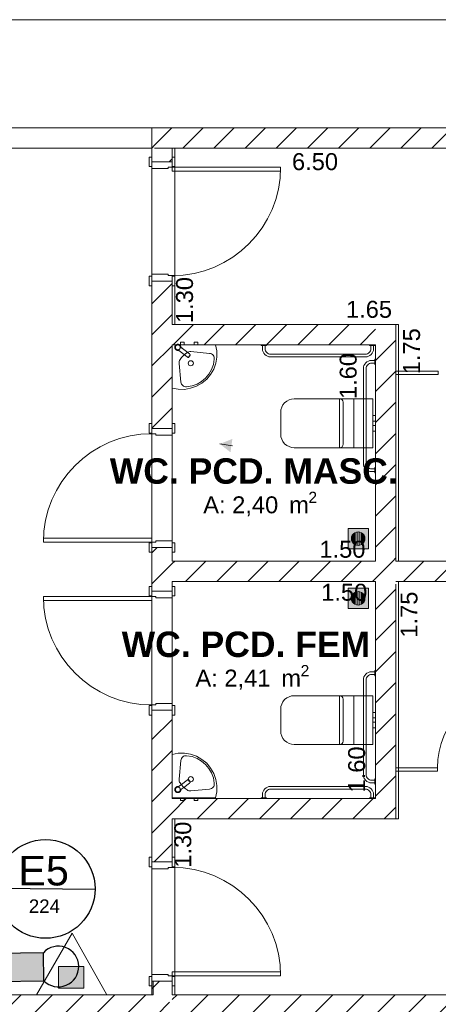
# Model space of a CAD drawing. Header units: millimetres. Extents: x 2826 to 3034, y 1533 to 1590.
# Tile 227 of 248: x 3019.58 to 3022.67, y 1557.61 to 1564.88. Entities that reach past the tile are written whole.
import ezdxf
from ezdxf.enums import TextEntityAlignment as Align

# ---------------------------------------------------------------- set-up
doc = ezdxf.new("R2010")
doc.units = ezdxf.units.MM
doc.linetypes.add('CONTINU', pattern=[0])
doc.layers.add('_Caneta_No__220', color=7, linetype='Continuous', lineweight=15, true_color=0x8a8a8a)
for name, color, linetype in [('ARQ - Elementos da Fachada', 7, 'Continuous'), ('ARQ-TXT-1_100', 10, 'Continuous'), ('ILUMINAÇÃO DE EMERGÊNCIA', 5, 'Continuous')]:
    doc.layers.add(name, color=color, linetype=linetype)
doc.layers.add('PDF_INCÊNDIO', color=7, linetype='Continuous', true_color=0xeb0000)
doc.styles.add('ESTILO_GERADO_1', font='arialbd.ttf')
doc.styles.add('ESTILO_GERADO_2', font='arial.ttf')
doc.styles.add('style1', font='arial.ttf')
pattern_1 = [(45, (2989.4995, 1546.24985), (-0.574524, 0.574524), []), (45, (2989.3846, 1546.36475), (-0.574524, 0.574524), [])]
pattern_2 = [(45, (0.02328, 0.61931), (-0.11490485, 0.11490485), [])]
pattern_3 = [(45, (0.02328, 0.61931), (-0.11490485, 0.11490485), [])]

# ---------------------------------------------------------------- blocks, each defined once
blk = doc.blocks.new('A$C96c974c3')
at = {"layer": 'PDF_INCÊNDIO', "color": 1, "lineweight": 9}
for points in [[(0, 0), (0.598, 0), (0.3016, 0.5239)], [(0.4022, 0.0545), (0.1852, 0.0545), (0.1852, 0.2397), (0.4022, 0.2397)]]:
    blk.add_lwpolyline(points, close=True, dxfattribs=at)
at = {"layer": 'PDF_INCÊNDIO', "color": 1, "transparency": 33554559}
for points in [[(0.4022, 0.2397), (0.1852, 0.2397), (0.4022, 0.0545)], [(0.1852, 0.2397), (0.4022, 0.0545), (0.1852, 0.0545)]]:
    blk.add_solid(points, dxfattribs=at)
blk = doc.blocks.new('ARROWHEAD_16')
at = {"linetype": 'Continuous', "lineweight": 0}
blk.add_hatch(color=0, dxfattribs=at).paths.add_polyline_path([(-0.9093, 0.525), (0, 0), (-0.9093, -0.525)])
at = {"color": 0, "linetype": 'Continuous', "lineweight": 0}
blk.add_line((0, 0), (-1, 0), dxfattribs=at)
blk = doc.blocks.new('A$Cdd268059')
at = {"layer": '_Caneta_No__220'}
h = blk.add_hatch(dxfattribs=at)
h.set_pattern_fill('TIJOLO_COMUM_0005', color=256, style=0, pattern_type=2)
h.set_pattern_definition(pattern_2)
h.paths.add_polyline_path([(34.206, 17.2369), (34.226, 17.2369), (34.226, 17.3869), (34.206, 17.3869)])
h = blk.add_hatch(dxfattribs=at)
h.set_pattern_fill('TIJOLO_COMUM_0005', color=256, style=0, pattern_type=2)
h.set_pattern_definition(pattern_2)
h.paths.add_polyline_path([(40.8573, 17.3869), (34.226, 17.3869), (34.226, 17.2369), (40.8573, 17.2369)])
h = blk.add_hatch(dxfattribs=at)
h.set_pattern_fill('TIJOLO_COMUM_0005', color=256, style=0, pattern_type=2)
h.set_pattern_definition(pattern_2)
h.paths.add_polyline_path([(34.206, 17.2369), (34.206, 17.1369), (34.356, 17.1369), (34.356, 17.2369)])
h = blk.add_hatch(dxfattribs=at)
h.set_pattern_fill('TIJOLO_COMUM_0005', color=256, style=0, pattern_type=2)
h.set_pattern_definition(pattern_2)
h.paths.add_polyline_path([(34.206, 15.1698), (34.356, 15.1698), (34.356, 16.2569), (34.206, 16.2569)])
h = blk.add_hatch(dxfattribs=at)
h.set_pattern_fill('TIJOLO_COMUM_0005', color=256, style=0, pattern_type=2)
h.set_pattern_definition(pattern_3)
h.paths.add_polyline_path([(35.8564, 15.9369), (34.356, 15.9369), (34.356, 15.7869), (35.8564, 15.7869)])
h = blk.add_hatch(dxfattribs=at)
h.set_pattern_fill('TIJOLO_COMUM_0005', color=256, style=0, pattern_type=2)
h.set_pattern_definition(pattern_2)
h.paths.add_polyline_path([(35.8564, 15.7869), (36.0064, 15.7869), (36.0064, 15.9369)])
h = blk.add_hatch(dxfattribs=at)
h.set_pattern_fill('TIJOLO_COMUM_0005', color=256, style=0, pattern_type=2)
h.set_pattern_definition(pattern_2)
h.paths.add_polyline_path([(36.0064, 14.1898), (36.0064, 15.7869), (35.8564, 15.7869), (35.8564, 14.1898)])
h = blk.add_hatch(color=256, dxfattribs=at)
h.paths.add_polyline_path([(35.8031, 14.4314), (35.6531, 14.4314), (35.6531, 14.2814), (35.8031, 14.2814)])
h.paths.add_polyline_path([(35.7281, 14.3064), (35.7152, 14.3081), (35.7031, 14.3131), (35.6928, 14.3211), (35.6848, 14.3314), (35.6798, 14.3435), (35.6781, 14.3564), (35.6798, 14.3694), (35.6848, 14.3814), (35.6928, 14.3918), (35.7031, 14.3997), (35.7152, 14.4047), (35.7281, 14.4064), (35.7411, 14.4047), (35.7531, 14.3997), (35.7635, 14.3918), (35.7714, 14.3814), (35.7764, 14.3694), (35.7781, 14.3564), (35.7764, 14.3435), (35.7714, 14.3314), (35.7635, 14.3211), (35.7531, 14.3131), (35.7411, 14.3081)], flags=0)
for points in [[(35.6906, 14.389), (35.6848, 14.3814), (35.6798, 14.3694), (35.6781, 14.3564), (35.6798, 14.3435), (35.6848, 14.3314), (35.6906, 14.3238)], [(35.7056, 14.3121), (35.7056, 14.4007), (35.7031, 14.3997), (35.6928, 14.3918), (35.6906, 14.389), (35.6906, 14.3238), (35.6928, 14.3211), (35.7031, 14.3131)], [(35.7206, 14.4054), (35.7152, 14.4047), (35.7056, 14.4007), (35.7056, 14.3121), (35.7152, 14.3081), (35.7206, 14.3074)], [(35.7356, 14.4054), (35.7281, 14.4064), (35.7206, 14.4054), (35.7206, 14.3074), (35.7281, 14.3064), (35.7356, 14.3074)], [(35.7411, 14.4047), (35.7356, 14.4054), (35.7356, 14.3074), (35.7411, 14.3081), (35.7506, 14.3121), (35.7506, 14.4007)], [(35.7531, 14.3997), (35.7506, 14.4007), (35.7506, 14.3121), (35.7531, 14.3131), (35.7635, 14.3211), (35.7656, 14.3238), (35.7656, 14.389), (35.7635, 14.3918)], [(35.7714, 14.3814), (35.7656, 14.389), (35.7656, 14.3238), (35.7714, 14.3314), (35.7764, 14.3435), (35.7781, 14.3564), (35.7764, 14.3694)], [(35.7056, 13.8709), (35.7056, 13.9596), (35.7031, 13.9585), (35.6928, 13.9506), (35.6906, 13.9478), (35.6906, 13.8827), (35.6928, 13.8799), (35.7031, 13.8719)], [(35.7206, 13.9642), (35.7152, 13.9635), (35.7056, 13.9596), (35.7056, 13.8709), (35.7152, 13.8669), (35.7206, 13.8662)], [(35.7356, 13.9642), (35.7281, 13.9652), (35.7206, 13.9642), (35.7206, 13.8662), (35.7281, 13.8652), (35.7356, 13.8662)], [(35.7411, 13.9635), (35.7356, 13.9642), (35.7356, 13.8662), (35.7411, 13.8669), (35.7506, 13.8709), (35.7506, 13.9596)], [(35.7531, 13.9585), (35.7506, 13.9596), (35.7506, 13.8709), (35.7531, 13.8719), (35.7635, 13.8799), (35.7656, 13.8827), (35.7656, 13.9478), (35.7635, 13.9506)], [(35.6906, 13.9478), (35.6848, 13.9402), (35.6798, 13.9282), (35.6781, 13.9152), (35.6798, 13.9023), (35.6848, 13.8902), (35.6906, 13.8827)], [(35.7714, 13.9402), (35.7656, 13.9478), (35.7656, 13.8827), (35.7714, 13.8902), (35.7764, 13.9023), (35.7781, 13.9152), (35.7764, 13.9282)], [(34.206, 10.9898), (34.216, 10.9898), (34.216, 11.0898), (34.206, 11.0898)]]:
    blk.add_hatch(color=256, dxfattribs=at).paths.add_polyline_path(points)
h = blk.add_hatch(dxfattribs=at)
h.set_pattern_fill('TIJOLO_COMUM_0005', color=256, style=0, pattern_type=2)
h.set_pattern_definition(pattern_2)
h.paths.add_polyline_path([(34.206, 13.9688), (34.356, 13.9688), (34.356, 14.2898), (34.206, 14.2898)])
h = blk.add_hatch(dxfattribs=at)
h.set_pattern_fill('TIJOLO_COMUM_0005', color=256, style=0, pattern_type=2)
h.set_pattern_definition(pattern_2)
h.paths.add_polyline_path([(34.356, 14.0398), (35.9864, 14.0398), (35.9864, 14.1898), (34.356, 14.1898)])
h = blk.add_hatch(dxfattribs=at)
h.set_pattern_fill('TIJOLO_COMUM_0005', color=256, style=0, pattern_type=2)
h.set_pattern_definition(pattern_2)
h.paths.add_polyline_path([(36.0064, 14.0398), (40.8573, 14.0398), (40.8573, 14.1898), (36.0064, 14.1898)])
h = blk.add_hatch(color=256, dxfattribs=at)
h.paths.add_polyline_path([(35.8031, 13.9902), (35.6531, 13.9902), (35.6531, 13.8402), (35.8031, 13.8402)])
h.paths.add_polyline_path([(35.7281, 13.8652), (35.7152, 13.8669), (35.7031, 13.8719), (35.6928, 13.8799), (35.6848, 13.8902), (35.6798, 13.9023), (35.6781, 13.9152), (35.6798, 13.9282), (35.6848, 13.9402), (35.6928, 13.9506), (35.7031, 13.9585), (35.7152, 13.9635), (35.7281, 13.9652), (35.7411, 13.9635), (35.7531, 13.9585), (35.7635, 13.9506), (35.7714, 13.9402), (35.7764, 13.9282), (35.7781, 13.9152), (35.7764, 13.9023), (35.7714, 13.8902), (35.7635, 13.8799), (35.7531, 13.8719), (35.7411, 13.8669)], flags=0)
h = blk.add_hatch(dxfattribs=at)
h.set_pattern_fill('TIJOLO_COMUM_0005', color=256, style=0, pattern_type=2)
h.set_pattern_definition(pattern_2)
h.paths.add_polyline_path([(36.0064, 12.4369), (36.0064, 14.0198), (35.8564, 14.0198), (35.8564, 12.4369)])
h = blk.add_hatch(dxfattribs=at)
h.set_pattern_fill('TIJOLO_COMUM_0005', color=256, style=0, pattern_type=2)
h.set_pattern_definition(pattern_2)
h.paths.add_polyline_path([(34.206, 11.9698), (34.356, 11.9698), (34.356, 13.0888), (34.206, 13.0888)])
h = blk.add_hatch(dxfattribs=at)
h.set_pattern_fill('TIJOLO_COMUM_0005', color=256, style=0, pattern_type=2)
h.set_pattern_definition(pattern_2)
h.paths.add_polyline_path([(34.356, 12.2869), (35.8564, 12.2869), (35.8564, 12.4369), (34.356, 12.4369)])
h = blk.add_hatch(dxfattribs=at)
h.set_pattern_fill('TIJOLO_COMUM_0005', color=256, style=0, pattern_type=2)
h.set_pattern_definition(pattern_2)
h.paths.add_polyline_path([(36.0064, 12.4369), (35.8564, 12.4369), (36.0064, 12.2869)])
h = blk.add_hatch(dxfattribs=at)
h.set_pattern_fill('TIJOLO_COMUM_0005', color=256, style=0, pattern_type=2)
h.set_pattern_definition(pattern_2)
h.paths.add_polyline_path([(35.8564, 12.4369), (35.8564, 12.2869), (36.0064, 12.2869)])
h = blk.add_hatch(dxfattribs=at)
h.set_pattern_fill('TIJOLO_COMUM_0005', color=256, style=0, pattern_type=2)
h.set_pattern_definition(pattern_2)
h.paths.add_polyline_path([(34.206, 10.9898), (34.356, 10.9898), (34.356, 11.0898), (34.206, 11.0898)])
h = blk.add_hatch(dxfattribs=at)
h.set_pattern_fill('TIJOLO_COMUM_0005', color=256, style=0, pattern_type=2)
h.set_pattern_definition(pattern_3)
h.paths.add_polyline_path([(34.336, 10.9898), (33.1605, 10.9898), (33.1605, 10.8398), (34.336, 10.8398)])
h = blk.add_hatch(dxfattribs=at)
h.set_pattern_fill('TIJOLO_COMUM_0005', color=256, style=0, pattern_type=2)
h.set_pattern_definition(pattern_3)
h.paths.add_polyline_path([(40.8573, 10.9898), (34.356, 10.9898), (34.356, 10.8398), (40.8573, 10.8398)])
for p, q in [((41.8586, 18.1858), (31.0212, 18.1858)), ((41.8586, 17.3869), (31.0212, 17.3869)), ((34.206, 17.3869), (31.0212, 17.3869)), ((31.0212, 17.3869), (41.0073, 17.3869)), ((34.206, 17.1369), (34.206, 17.3869)), ((34.206, 17.3869), (34.206, 17.2369)), ((34.206, 17.3869), (34.206, 17.2369)), ((40.8573, 17.2369), (34.376, 17.2369)), ((34.376, 17.2369), (34.376, 15.9369)), ((34.187, 17.1019), (34.187, 17.1719)), ((34.187, 17.1719), (34.206, 17.1719)), ((34.206, 17.1369), (34.206, 17.1719)), ((34.206, 17.1719), (34.206, 17.1019)), ((34.206, 17.1369), (34.206, 17.1719)), ((34.206, 17.1369), (34.206, 17.1719)), ((34.356, 17.1369), (34.356, 17.1719)), ((34.356, 17.1019), (34.356, 17.1719)), ((34.356, 17.1719), (34.375, 17.1719)), ((34.356, 17.1369), (34.356, 17.1719)), ((34.356, 17.1369), (34.356, 17.1719)), ((34.375, 17.1719), (34.375, 17.1019)), ((34.206, 17.1019), (34.187, 17.1019)), ((34.206, 10.9898), (34.206, 17.1369)), ((34.206, 17.1369), (34.356, 17.1369)), ((34.206, 17.1369), (34.356, 17.1369)), ((34.206, 17.0869), (34.206, 17.1369)), ((34.206, 17.1369), (34.356, 17.1369)), ((34.206, 17.1369), (34.356, 17.1369)), ((34.326, 17.0869), (34.206, 17.0869)), ((34.356, 17.0969), (34.326, 17.0969)), ((34.326, 17.0969), (34.326, 17.0869)), ((34.356, 17.1369), (34.356, 17.0969)), ((34.375, 17.1019), (34.356, 17.1019)), ((35.156, 17.0969), (34.356, 17.0969)), ((34.356, 17.0969), (34.356, 17.0669)), ((35.156, 17.0669), (35.156, 17.0969)), ((34.356, 17.0669), (35.156, 17.0669)), ((34.187, 16.2219), (34.187, 16.2919)), ((34.187, 16.2919), (34.206, 16.2919)), ((34.206, 16.3069), (34.326, 16.3069)), ((34.206, 16.2569), (34.206, 16.3069)), ((34.206, 16.2919), (34.206, 16.2219)), ((34.326, 16.3069), (34.326, 16.2969)), ((34.326, 16.2969), (34.356, 16.2969)), ((34.356, 16.2969), (34.356, 16.2569)), ((34.356, 16.2219), (34.356, 16.2919)), ((34.356, 16.2919), (34.375, 16.2919)), ((34.375, 16.2919), (34.375, 16.2219)), ((34.206, 16.2219), (34.187, 16.2219)), ((34.206, 16.2569), (34.206, 16.2219)), ((34.206, 16.2569), (34.356, 16.2569)), ((34.356, 16.2569), (34.206, 16.2569)), ((34.206, 16.2569), (34.356, 16.2569)), ((34.206, 16.2569), (34.356, 16.2569)), ((34.206, 16.2569), (34.206, 16.2219)), ((34.206, 16.2569), (34.206, 16.2219)), ((34.356, 16.2569), (34.356, 16.2219)), ((34.356, 16.2569), (34.356, 16.2219)), ((34.356, 16.2569), (34.356, 16.2219)), ((34.375, 16.2219), (34.356, 16.2219)), ((34.376, 15.9369), (36.0264, 15.9369)), ((36.0264, 15.9369), (36.0264, 14.1898)), ((35.8564, 15.7869), (34.356, 15.7869)), ((34.356, 15.7869), (34.356, 14.1898)), ((35.8564, 14.1898), (35.8564, 15.7869)), ((34.6317, 15.7232), (34.4934, 15.7366)), ((34.4197, 15.5113), (34.4063, 15.6496)), ((35.5914, 15.0271), (35.5914, 15.3871)), ((35.6164, 15.3621), (35.6164, 15.2071)), ((35.6964, 15.0271), (35.6964, 15.3871)), ((35.8364, 15.2474), (35.8364, 15.2641)), ((35.8364, 15.2641), (35.8564, 15.2641)), ((35.8564, 15.2474), (35.8564, 15.2641)), ((34.206, 15.2048), (34.187, 15.2048)), ((34.187, 15.2048), (34.187, 15.1348)), ((34.206, 15.1698), (34.206, 15.2048)), ((34.206, 15.1348), (34.206, 15.2048)), ((34.206, 15.1698), (34.206, 15.2048)), ((34.206, 15.1698), (34.206, 15.2048)), ((34.356, 15.1698), (34.356, 15.2048)), ((34.375, 15.2048), (34.356, 15.2048)), ((34.356, 15.2048), (34.356, 15.1348)), ((34.356, 15.1698), (34.356, 15.2048)), ((34.356, 15.1698), (34.356, 15.2048)), ((34.375, 15.1348), (34.375, 15.2048)), ((35.6164, 15.2071), (35.6164, 15.0521)), ((35.8364, 15.2231), (35.8364, 15.2474)), ((35.8364, 15.2184), (35.8364, 15.2231)), ((35.8364, 15.2231), (35.8564, 15.2231)), ((35.8364, 15.2071), (35.8364, 15.2184)), ((35.8364, 15.1958), (35.8364, 15.2071)), ((35.8364, 15.1911), (35.8364, 15.1958)), ((35.8364, 15.1911), (35.8564, 15.1911)), ((35.8364, 15.1668), (35.8364, 15.1911)), ((35.8564, 15.2231), (35.8564, 15.2474)), ((35.8564, 15.2184), (35.8564, 15.2231)), ((35.8564, 15.2071), (35.8564, 15.2184)), ((35.8564, 15.1958), (35.8564, 15.2071)), ((35.8564, 15.1911), (35.8564, 15.1958)), ((35.8564, 15.1668), (35.8564, 15.1911)), ((34.187, 15.1348), (34.206, 15.1348)), ((34.206, 15.1698), (34.356, 15.1698)), ((34.206, 15.1298), (34.206, 15.1698)), ((34.206, 15.1698), (34.356, 15.1698)), ((34.206, 15.1698), (34.356, 15.1698)), ((34.206, 15.1698), (34.356, 15.1698)), ((34.236, 15.1298), (34.206, 15.1298)), ((34.236, 15.1198), (34.236, 15.1298)), ((34.356, 15.1198), (34.236, 15.1198)), ((34.356, 15.1698), (34.356, 15.1198)), ((34.356, 15.1348), (34.375, 15.1348)), ((35.8364, 15.1501), (35.8364, 15.1668)), ((35.8364, 15.1501), (35.8564, 15.1501)), ((35.8564, 15.1501), (35.8564, 15.1668)), ((35.8031, 14.4314), (35.6531, 14.4314)), ((35.6531, 14.4314), (35.6531, 14.2814)), ((35.6848, 14.3814), (35.6928, 14.3918)), ((35.6906, 14.3238), (35.6906, 14.389)), ((35.6928, 14.3918), (35.7031, 14.3997)), ((35.7031, 14.3997), (35.7152, 14.4047)), ((35.7056, 14.4007), (35.7056, 14.3121)), ((35.7152, 14.4047), (35.7281, 14.4064)), ((35.7206, 14.3074), (35.7206, 14.4054)), ((35.7281, 14.4064), (35.7411, 14.4047)), ((35.7356, 14.4054), (35.7356, 14.3074)), ((35.7411, 14.4047), (35.7531, 14.3997)), ((35.7506, 14.3121), (35.7506, 14.4007)), ((35.7531, 14.3997), (35.7635, 14.3918)), ((35.7635, 14.3918), (35.7714, 14.3814)), ((35.7656, 14.389), (35.7656, 14.3238)), ((35.8031, 14.2814), (35.8031, 14.4314)), ((34.206, 14.3598), (33.406, 14.3598)), ((33.406, 14.3598), (33.406, 14.3298)), ((33.406, 14.3298), (34.206, 14.3298)), ((34.187, 14.3248), (34.187, 14.2548)), ((34.206, 14.3248), (34.187, 14.3248)), ((34.206, 14.3298), (34.206, 14.3598)), ((34.206, 14.2898), (34.206, 14.3298)), ((34.206, 14.3298), (34.236, 14.3298)), ((34.206, 14.2548), (34.206, 14.3248)), ((34.236, 14.3298), (34.236, 14.3398)), ((34.236, 14.3398), (34.356, 14.3398)), ((34.356, 14.3398), (34.356, 14.2898)), ((34.356, 14.3248), (34.356, 14.2548)), ((34.375, 14.3248), (34.356, 14.3248)), ((34.375, 14.2548), (34.375, 14.3248)), ((35.6781, 14.3564), (35.6798, 14.3694)), ((35.6798, 14.3435), (35.6781, 14.3564)), ((35.6798, 14.3694), (35.6848, 14.3814)), ((35.6848, 14.3314), (35.6798, 14.3435)), ((35.6928, 14.3211), (35.6848, 14.3314)), ((35.7031, 14.3131), (35.6928, 14.3211)), ((35.7635, 14.3211), (35.7531, 14.3131)), ((35.7714, 14.3314), (35.7635, 14.3211)), ((35.7714, 14.3814), (35.7764, 14.3694)), ((35.7764, 14.3435), (35.7714, 14.3314)), ((35.7764, 14.3694), (35.7781, 14.3564)), ((35.7781, 14.3564), (35.7764, 14.3435)), ((34.187, 14.2548), (34.206, 14.2548)), ((34.206, 14.2898), (34.206, 14.2548)), ((34.206, 14.2898), (34.356, 14.2898)), ((34.356, 14.2898), (34.206, 14.2898)), ((34.206, 14.2898), (34.356, 14.2898)), ((34.206, 14.2898), (34.356, 14.2898)), ((34.206, 14.2898), (34.206, 14.2548)), ((34.206, 14.2898), (34.206, 14.2548)), ((34.356, 14.2898), (34.356, 14.2548)), ((34.356, 14.2898), (34.356, 14.2548)), ((34.356, 14.2898), (34.356, 14.2548)), ((34.356, 14.2548), (34.375, 14.2548)), ((35.6531, 14.2814), (35.8031, 14.2814)), ((35.7152, 14.3081), (35.7031, 14.3131)), ((35.7281, 14.3064), (35.7152, 14.3081)), ((35.7411, 14.3081), (35.7281, 14.3064)), ((35.7531, 14.3131), (35.7411, 14.3081)), ((34.356, 14.1898), (35.8564, 14.1898)), ((36.0264, 14.1898), (40.8573, 14.1898)), ((34.356, 14.0398), (34.356, 12.4369)), ((35.8564, 14.0398), (34.356, 14.0398)), ((35.8564, 12.4369), (35.8564, 14.0398)), ((40.8573, 14.0398), (36.0264, 14.0398)), ((36.0264, 14.0398), (36.0264, 12.2869)), ((34.206, 14.0038), (34.187, 14.0038)), ((34.187, 14.0038), (34.187, 13.9338)), ((34.206, 13.9688), (34.206, 14.0038)), ((34.206, 13.9338), (34.206, 14.0038)), ((34.206, 13.9688), (34.206, 14.0038)), ((34.206, 13.9688), (34.206, 14.0038)), ((34.356, 13.9688), (34.206, 13.9688)), ((34.356, 13.9688), (34.206, 13.9688)), ((34.206, 13.9688), (34.206, 13.9288)), ((34.356, 13.9688), (34.206, 13.9688)), ((34.356, 13.9688), (34.206, 13.9688)), ((34.356, 13.9688), (34.356, 14.0038)), ((34.375, 14.0038), (34.356, 14.0038)), ((34.356, 14.0038), (34.356, 13.9338)), ((34.356, 13.9688), (34.356, 14.0038)), ((34.356, 13.9688), (34.356, 14.0038)), ((34.356, 13.9188), (34.356, 13.9688)), ((34.375, 13.9338), (34.375, 14.0038)), ((35.8031, 13.9902), (35.6531, 13.9902)), ((35.6531, 13.9902), (35.6531, 13.8402)), ((35.6928, 13.9506), (35.7031, 13.9585)), ((35.7031, 13.9585), (35.7152, 13.9635)), ((35.7056, 13.9596), (35.7056, 13.8709)), ((35.7152, 13.9635), (35.7281, 13.9652)), ((35.7206, 13.8662), (35.7206, 13.9642)), ((35.7281, 13.9652), (35.7411, 13.9635)), ((35.7356, 13.9642), (35.7356, 13.8662)), ((35.7411, 13.9635), (35.7531, 13.9585)), ((35.7506, 13.8709), (35.7506, 13.9596)), ((35.7531, 13.9585), (35.7635, 13.9506)), ((35.8031, 13.8402), (35.8031, 13.9902)), ((33.406, 13.9288), (34.206, 13.9288)), ((33.406, 13.8988), (33.406, 13.9288)), ((34.206, 13.8988), (33.406, 13.8988)), ((34.187, 13.9338), (34.206, 13.9338)), ((34.206, 13.9288), (34.236, 13.9288)), ((34.206, 13.9288), (34.206, 13.8988)), ((34.236, 13.9288), (34.236, 13.9188)), ((34.236, 13.9188), (34.356, 13.9188)), ((34.356, 13.9338), (34.375, 13.9338)), ((35.6781, 13.9152), (35.6798, 13.9282)), ((35.6798, 13.9023), (35.6781, 13.9152)), ((35.6798, 13.9282), (35.6848, 13.9402)), ((35.6848, 13.8902), (35.6798, 13.9023)), ((35.6848, 13.9402), (35.6928, 13.9506)), ((35.6928, 13.8799), (35.6848, 13.8902)), ((35.6906, 13.8827), (35.6906, 13.9478)), ((35.7031, 13.8719), (35.6928, 13.8799)), ((35.7635, 13.8799), (35.7531, 13.8719)), ((35.7635, 13.9506), (35.7714, 13.9402)), ((35.7714, 13.8902), (35.7635, 13.8799)), ((35.7656, 13.9478), (35.7656, 13.8827)), ((35.7714, 13.9402), (35.7764, 13.9282)), ((35.7764, 13.9023), (35.7714, 13.8902)), ((35.7764, 13.9282), (35.7781, 13.9152)), ((35.7781, 13.9152), (35.7764, 13.9023)), ((35.6531, 13.8402), (35.8031, 13.8402)), ((35.7152, 13.8669), (35.7031, 13.8719)), ((35.7281, 13.8652), (35.7152, 13.8669)), ((35.7411, 13.8669), (35.7281, 13.8652)), ((35.7531, 13.8719), (35.7411, 13.8669)), ((35.5914, 13.1967), (35.5914, 12.8367)), ((35.6164, 13.0167), (35.6164, 13.1717)), ((35.6964, 13.1967), (35.6964, 12.8367)), ((34.187, 13.1238), (34.187, 13.0538)), ((34.206, 13.1238), (34.187, 13.1238)), ((34.236, 13.1288), (34.206, 13.1288)), ((34.206, 13.1288), (34.206, 13.0888)), ((34.206, 13.0538), (34.206, 13.1238)), ((34.206, 13.0888), (34.206, 13.0538)), ((34.356, 13.0888), (34.206, 13.0888)), ((34.206, 13.0888), (34.356, 13.0888)), ((34.356, 13.0888), (34.206, 13.0888)), ((34.356, 13.0888), (34.206, 13.0888)), ((34.206, 13.0888), (34.206, 13.0538)), ((34.206, 13.0888), (34.206, 13.0538)), ((34.356, 13.1388), (34.236, 13.1388)), ((34.236, 13.1388), (34.236, 13.1288)), ((34.356, 13.0888), (34.356, 13.1388)), ((34.356, 13.1238), (34.356, 13.0538)), ((34.375, 13.1238), (34.356, 13.1238)), ((34.356, 13.0888), (34.356, 13.0538)), ((34.356, 13.0888), (34.356, 13.0538)), ((34.356, 13.0888), (34.356, 13.0538)), ((34.375, 13.0538), (34.375, 13.1238)), ((34.187, 13.0538), (34.206, 13.0538)), ((34.356, 13.0538), (34.375, 13.0538)), ((35.6164, 12.8617), (35.6164, 13.0167)), ((35.8364, 13.0737), (35.8364, 13.0571)), ((35.8364, 13.0737), (35.8564, 13.0737)), ((35.8364, 13.0571), (35.8364, 13.0327)), ((35.8364, 13.0327), (35.8364, 13.0281)), ((35.8364, 13.0327), (35.8564, 13.0327)), ((35.8364, 13.0281), (35.8364, 13.0167)), ((35.8364, 13.0167), (35.8364, 13.0054)), ((35.8564, 13.0737), (35.8564, 13.0571)), ((35.8564, 13.0571), (35.8564, 13.0327)), ((35.8564, 13.0327), (35.8564, 13.0281)), ((35.8564, 13.0281), (35.8564, 13.0167)), ((35.8564, 13.0167), (35.8564, 13.0054)), ((35.8364, 13.0054), (35.8364, 13.0007)), ((35.8364, 13.0007), (35.8564, 13.0007)), ((35.8364, 13.0007), (35.8364, 12.9764)), ((35.8364, 12.9764), (35.8364, 12.9597)), ((35.8364, 12.9597), (35.8564, 12.9597)), ((35.8564, 13.0054), (35.8564, 13.0007)), ((35.8564, 13.0007), (35.8564, 12.9764)), ((35.8564, 12.9764), (35.8564, 12.9597)), ((34.4197, 12.719), (34.4063, 12.5808)), ((34.6317, 12.5071), (34.4934, 12.4938)), ((34.356, 12.4369), (35.8564, 12.4369)), ((36.0264, 12.2869), (34.376, 12.2869)), ((34.376, 12.2869), (34.376, 10.9898)), ((34.206, 12.0048), (34.187, 12.0048)), ((34.187, 12.0048), (34.187, 11.9348)), ((34.206, 11.9698), (34.206, 12.0048)), ((34.206, 11.9348), (34.206, 12.0048)), ((34.206, 11.9698), (34.206, 12.0048)), ((34.206, 11.9698), (34.206, 12.0048)), ((34.356, 11.9698), (34.356, 12.0048)), ((34.375, 12.0048), (34.356, 12.0048)), ((34.356, 12.0048), (34.356, 11.9348)), ((34.356, 11.9698), (34.356, 12.0048)), ((34.356, 11.9698), (34.356, 12.0048)), ((34.375, 11.9348), (34.375, 12.0048)), ((34.187, 11.9348), (34.206, 11.9348)), ((34.206, 11.9698), (34.356, 11.9698)), ((34.356, 11.9698), (34.206, 11.9698)), ((34.206, 11.9698), (34.206, 11.9198)), ((34.206, 11.9698), (34.356, 11.9698)), ((34.206, 11.9698), (34.356, 11.9698)), ((34.206, 11.9198), (34.326, 11.9198)), ((34.326, 11.9198), (34.326, 11.9298)), ((34.326, 11.9298), (34.356, 11.9298)), ((34.356, 11.9298), (34.356, 11.9698)), ((34.356, 11.9348), (34.375, 11.9348)), ((34.187, 11.1248), (34.187, 11.0548)), ((34.206, 11.1248), (34.187, 11.1248)), ((34.326, 11.1398), (34.206, 11.1398)), ((34.206, 11.1398), (34.206, 11.0898)), ((34.206, 11.0548), (34.206, 11.1248)), ((34.326, 11.1298), (34.326, 11.1398)), ((34.356, 11.1298), (34.326, 11.1298)), ((34.356, 11.1298), (34.356, 11.1598)), ((34.356, 11.1598), (35.156, 11.1598)), ((34.356, 11.0898), (34.356, 11.1298)), ((35.156, 11.1298), (34.356, 11.1298)), ((34.356, 11.1248), (34.356, 11.0548)), ((34.375, 11.1248), (34.356, 11.1248)), ((34.375, 11.0548), (34.375, 11.1248)), ((35.156, 11.1598), (35.156, 11.1298)), ((34.187, 11.0548), (34.206, 11.0548)), ((34.206, 11.0898), (34.206, 11.0548)), ((34.206, 11.0898), (34.356, 11.0898)), ((34.206, 11.0898), (34.356, 11.0898)), ((34.206, 11.0898), (34.356, 11.0898)), ((34.206, 11.0898), (34.356, 11.0898)), ((34.206, 11.0898), (34.206, 11.0548)), ((34.206, 11.0898), (34.206, 11.0548)), ((34.206, 10.9898), (34.206, 11.0898)), ((34.216, 11.0898), (34.206, 11.0898)), ((34.216, 10.9898), (34.216, 11.0898)), ((34.356, 11.0898), (34.356, 11.0548)), ((34.356, 11.0898), (34.356, 11.0548)), ((34.356, 11.0898), (34.356, 11.0548)), ((34.356, 11.0548), (34.375, 11.0548)), ((33.0105, 10.9898), (34.206, 10.9898)), ((34.216, 10.9898), (34.206, 10.9898)), ((34.376, 10.9898), (40.8573, 10.9898))]:
    blk.add_line(p, q, dxfattribs=at)
for points in [[(0.8316, 1.8193), (18.8463, 1.8193), (18.8502, 0.0414), (25.1638, 0.0553), (25.1638, 1.8193), (41.007, 1.8193), (41.007, 17.3869), (31.0212, 17.3869), (31.0212, 11.6171), (18.8463, 11.6171), (18.8463, 10.4171), (0.8316, 10.4171)], [(34.356, 15.4669), (34.401, 15.4582), (34.4469, 15.4577), (34.4921, 15.4652), (34.5353, 15.4805), (34.5751, 15.5033), (34.6103, 15.5327), (34.6397, 15.5679), (34.6624, 15.6077), (34.6778, 15.6509), (34.6853, 15.6961), (34.6846, 15.7419), (34.6759, 15.7869), (34.356, 15.7869)], [(34.4115, 15.7855), (34.4128, 15.7845), (34.4134, 15.7838), (34.415, 15.7822), (34.416, 15.7809), (34.4167, 15.78), (34.4177, 15.7782), (34.4184, 15.7767), (34.4189, 15.7755), (34.4195, 15.7737), (34.4199, 15.7721), (34.4201, 15.7706), (34.4203, 15.769), (34.4203, 15.768), (34.4414, 15.7518), (34.4829, 15.7199), (34.4839, 15.7192), (34.4847, 15.7184), (34.4856, 15.7176), (34.4864, 15.7167), (34.4872, 15.7159), (34.4883, 15.7148), (34.4897, 15.7131), (34.4898, 15.7122), (34.4891, 15.7113), (34.4884, 15.7104), (34.4876, 15.7094), (34.4867, 15.7082), (34.4857, 15.7069), (34.4847, 15.7055), (34.4836, 15.7041), (34.4824, 15.7026), (34.4813, 15.7012), (34.4802, 15.6997), (34.4792, 15.6984), (34.4782, 15.6971), (34.4773, 15.6959), (34.4764, 15.6948), (34.4758, 15.6939), (34.4752, 15.6932), (34.4744, 15.6929), (34.4716, 15.6941), (34.4702, 15.6949), (34.4692, 15.6955), (34.4681, 15.6962), (34.4671, 15.6968), (34.4662, 15.6975), (34.4653, 15.6982), (34.4244, 15.7296), (34.4033, 15.7458), (34.4023, 15.7456), (34.4007, 15.7453), (34.3991, 15.7452), (34.3982, 15.7451), (34.3959, 15.7452), (34.3943, 15.7454), (34.3932, 15.7456), (34.3912, 15.7461), (34.3897, 15.7467), (34.3884, 15.7472), (34.3868, 15.748), (34.3854, 15.7489), (34.3841, 15.7498), (34.3828, 15.7508), (34.3817, 15.752), (34.3804, 15.7534), (34.3796, 15.7545), (34.3786, 15.7559), (34.3776, 15.7578), (34.3771, 15.7588), (34.3765, 15.7603), (34.3761, 15.7619), (34.3757, 15.7635), (34.3754, 15.7654), (34.3753, 15.7668), (34.3753, 15.7684), (34.3755, 15.7706), (34.3757, 15.7717), (34.376, 15.7733), (34.3765, 15.7748), (34.3771, 15.7764), (34.3779, 15.778), (34.3786, 15.7793), (34.3795, 15.7807), (34.3808, 15.7824), (34.3816, 15.7832), (34.3828, 15.7844), (34.3847, 15.7859), (34.3854, 15.7864), (34.3869, 15.7873), (34.3882, 15.788), (34.3897, 15.7886), (34.3917, 15.7893), (34.3929, 15.7896), (34.3945, 15.7899), (34.3969, 15.7901), (34.3978, 15.7901), (34.3995, 15.7901), (34.401, 15.7899), (34.4027, 15.7896), (34.4046, 15.7891), (34.4058, 15.7887), (34.4073, 15.788), (34.4094, 15.7869), (34.4102, 15.7864)], [(34.4083, 15.7826), (34.4093, 15.7819), (34.4103, 15.781), (34.4112, 15.7801), (34.4121, 15.7791), (34.4129, 15.778), (34.4136, 15.7769), (34.4142, 15.7758), (34.4147, 15.7746), (34.4152, 15.7734), (34.4155, 15.7722), (34.4158, 15.7711), (34.416, 15.7699), (34.4161, 15.7688), (34.4161, 15.7676), (34.4161, 15.7664), (34.4159, 15.7653), (34.4158, 15.7641), (34.4155, 15.763), (34.4151, 15.7618), (34.4147, 15.7606), (34.4141, 15.7594), (34.4135, 15.7583), (34.4128, 15.7572), (34.412, 15.7561), (34.4111, 15.7551), (34.4102, 15.7542), (34.4092, 15.7533), (34.4082, 15.7526), (34.4071, 15.7519), (34.406, 15.7513), (34.4048, 15.7508), (34.4037, 15.7503), (34.4025, 15.75), (34.4013, 15.7497), (34.4002, 15.7495), (34.399, 15.7494), (34.3978, 15.7494), (34.3967, 15.7494), (34.3954, 15.7495), (34.3942, 15.7497), (34.3931, 15.75), (34.3919, 15.7503), (34.3907, 15.7508), (34.3895, 15.7514), (34.3884, 15.752), (34.3873, 15.7527), (34.3862, 15.7535), (34.3852, 15.7544), (34.3843, 15.7553), (34.3835, 15.7563), (34.3827, 15.7574), (34.382, 15.7585), (34.3814, 15.7596), (34.3809, 15.7608), (34.3805, 15.7617), (34.3802, 15.7626), (34.38, 15.7636), (34.3798, 15.7645), (34.3796, 15.7661), (34.3795, 15.7677), (34.3796, 15.7693), (34.3798, 15.7709), (34.38, 15.7718), (34.3803, 15.7727), (34.3806, 15.7736), (34.3809, 15.7745), (34.3814, 15.7757), (34.382, 15.7769), (34.3827, 15.778), (34.3835, 15.779), (34.3844, 15.78), (34.3853, 15.781), (34.3863, 15.7818), (34.3874, 15.7826), (34.3885, 15.7833), (34.3896, 15.784), (34.3908, 15.7845), (34.392, 15.785), (34.3931, 15.7853), (34.3943, 15.7856), (34.3955, 15.7858), (34.3967, 15.7859), (34.3979, 15.7859), (34.3991, 15.7859), (34.4002, 15.7858), (34.4014, 15.7856), (34.4026, 15.7853), (34.4038, 15.7849), (34.4049, 15.7845), (34.4061, 15.784), (34.4072, 15.7833)], [(34.4157, 15.7716), (34.4281, 15.7621), (34.4414, 15.7518), (34.4829, 15.7199), (34.4839, 15.7192), (34.4847, 15.7184), (34.4856, 15.7176), (34.4864, 15.7167), (34.4872, 15.7159), (34.4883, 15.7148), (34.4897, 15.7131), (34.4898, 15.7122), (34.4891, 15.7113), (34.4884, 15.7104), (34.4752, 15.6932), (34.4744, 15.6929), (34.4716, 15.6941), (34.4702, 15.6949), (34.4692, 15.6955), (34.4681, 15.6962), (34.4671, 15.6968), (34.4662, 15.6975), (34.4653, 15.6982), (34.4244, 15.7296), (34.3986, 15.7494), (34.4002, 15.7495), (34.4013, 15.7497), (34.4025, 15.75), (34.4037, 15.7503), (34.4048, 15.7508), (34.406, 15.7513), (34.4071, 15.7519), (34.4082, 15.7526), (34.4092, 15.7533), (34.4102, 15.7542), (34.4111, 15.7551), (34.412, 15.7561), (34.4128, 15.7572), (34.4135, 15.7583), (34.4141, 15.7594), (34.4147, 15.7606), (34.4151, 15.7618), (34.4155, 15.763), (34.4158, 15.7641), (34.4159, 15.7653), (34.4161, 15.7664), (34.4161, 15.7676), (34.4161, 15.7688), (34.416, 15.7699)], [(34.4175, 15.7869), (34.4445, 15.7869), (34.4445, 15.8069), (34.4175, 15.8069)], [(34.5175, 15.7869), (34.5445, 15.7869), (34.5445, 15.8069), (34.5175, 15.8069)], [(35.0116, 15.7869), (35.0116, 15.7819), (35.0516, 15.7819), (35.0516, 15.7869)], [(35.8116, 15.7869), (35.8116, 15.7819), (35.8516, 15.7819), (35.8516, 15.7869)], [(35.8564, 15.681), (35.8514, 15.681), (35.8514, 15.641), (35.8564, 15.641)], [(36.0064, 15.591), (36.0064, 15.566), (36.3191, 15.566), (36.3191, 15.591)], [(35.1564, 15.2871), (35.1583, 15.3066), (35.164, 15.3254), (35.1733, 15.3426), (35.1857, 15.3578), (35.2009, 15.3702), (35.2182, 15.3795), (35.2369, 15.3852), (35.2564, 15.3871), (35.8364, 15.3871), (35.8364, 15.0271), (35.2564, 15.0271), (35.2369, 15.029), (35.2182, 15.0347), (35.2009, 15.0439), (35.1857, 15.0564), (35.1733, 15.0715), (35.164, 15.0888), (35.1583, 15.1076), (35.1564, 15.1271)], [(35.8564, 14.881), (35.8514, 14.881), (35.8514, 14.841), (35.8564, 14.841)], [(35.8564, 13.3428), (35.8514, 13.3428), (35.8514, 13.3828), (35.8564, 13.3828)], [(35.1564, 12.9367), (35.1583, 12.9172), (35.164, 12.8985), (35.1733, 12.8812), (35.1857, 12.866), (35.2009, 12.8536), (35.2182, 12.8444), (35.2369, 12.8387), (35.2564, 12.8367), (35.8364, 12.8367), (35.8364, 13.1967), (35.2564, 13.1967), (35.2369, 13.1948), (35.2182, 13.1891), (35.2009, 13.1799), (35.1857, 13.1675), (35.1733, 13.1523), (35.164, 13.135), (35.1583, 13.1163), (35.1564, 13.0967)], [(34.356, 12.7634), (34.401, 12.7721), (34.4469, 12.7727), (34.4921, 12.7651), (34.5353, 12.7498), (34.5751, 12.727), (34.6103, 12.6976), (34.6397, 12.6624), (34.6624, 12.6226), (34.6778, 12.5794), (34.6853, 12.5342), (34.6846, 12.4884), (34.6759, 12.4434), (34.356, 12.4434)], [(36.0064, 12.6398), (36.0064, 12.6648), (36.3128, 12.6648), (36.3128, 12.6398)], [(34.4115, 12.4861), (34.4128, 12.4871), (34.4134, 12.4878), (34.415, 12.4894), (34.416, 12.4907), (34.4167, 12.4916), (34.4177, 12.4934), (34.4184, 12.4949), (34.4189, 12.4961), (34.4195, 12.4979), (34.4199, 12.4994), (34.4201, 12.501), (34.4203, 12.5026), (34.4203, 12.5035), (34.4414, 12.5198), (34.4829, 12.5517), (34.4839, 12.5524), (34.4847, 12.5532), (34.4856, 12.554), (34.4864, 12.5548), (34.4872, 12.5557), (34.4883, 12.5568), (34.4897, 12.5585), (34.4898, 12.5594), (34.4891, 12.5602), (34.4884, 12.5611), (34.4876, 12.5622), (34.4867, 12.5634), (34.4857, 12.5647), (34.4847, 12.566), (34.4836, 12.5675), (34.4824, 12.5689), (34.4813, 12.5704), (34.4802, 12.5718), (34.4792, 12.5732), (34.4782, 12.5745), (34.4773, 12.5757), (34.4764, 12.5767), (34.4758, 12.5776), (34.4752, 12.5784), (34.4744, 12.5787), (34.4716, 12.5774), (34.4702, 12.5767), (34.4692, 12.5761), (34.4681, 12.5754), (34.4671, 12.5748), (34.4662, 12.5741), (34.4653, 12.5734), (34.4244, 12.542), (34.4033, 12.5258), (34.4023, 12.526), (34.4007, 12.5263), (34.3991, 12.5264), (34.3982, 12.5264), (34.3959, 12.5264), (34.3943, 12.5262), (34.3932, 12.526), (34.3912, 12.5255), (34.3897, 12.5249), (34.3884, 12.5244), (34.3868, 12.5236), (34.3854, 12.5227), (34.3841, 12.5218), (34.3828, 12.5207), (34.3817, 12.5196), (34.3804, 12.5181), (34.3796, 12.5171), (34.3786, 12.5157), (34.3776, 12.5137), (34.3771, 12.5128), (34.3765, 12.5113), (34.3761, 12.5097), (34.3757, 12.5081), (34.3754, 12.5062), (34.3753, 12.5048), (34.3753, 12.5032), (34.3755, 12.501), (34.3757, 12.4999), (34.376, 12.4983), (34.3765, 12.4967), (34.3771, 12.4952), (34.3779, 12.4935), (34.3786, 12.4923), (34.3795, 12.4909), (34.3808, 12.4892), (34.3816, 12.4884), (34.3828, 12.4872), (34.3847, 12.4857), (34.3854, 12.4852), (34.3869, 12.4843), (34.3882, 12.4836), (34.3897, 12.483), (34.3917, 12.4823), (34.3929, 12.482), (34.3945, 12.4817), (34.3969, 12.4815), (34.3978, 12.4814), (34.3995, 12.4815), (34.401, 12.4817), (34.4027, 12.482), (34.4046, 12.4825), (34.4058, 12.4829), (34.4073, 12.4836), (34.4094, 12.4846), (34.4102, 12.4852)], [(34.4157, 12.5), (34.4281, 12.5095), (34.4414, 12.5198), (34.4829, 12.5517), (34.4839, 12.5524), (34.4847, 12.5532), (34.4856, 12.554), (34.4864, 12.5548), (34.4872, 12.5557), (34.4883, 12.5568), (34.4897, 12.5585), (34.4898, 12.5594), (34.4891, 12.5602), (34.4884, 12.5611), (34.4752, 12.5784), (34.4744, 12.5787), (34.4716, 12.5774), (34.4702, 12.5767), (34.4692, 12.5761), (34.4681, 12.5754), (34.4671, 12.5748), (34.4662, 12.5741), (34.4653, 12.5734), (34.4244, 12.542), (34.3986, 12.5222), (34.4002, 12.5221), (34.4013, 12.5219), (34.4025, 12.5216), (34.4037, 12.5213), (34.4048, 12.5208), (34.406, 12.5203), (34.4071, 12.5197), (34.4082, 12.519), (34.4092, 12.5182), (34.4102, 12.5174), (34.4111, 12.5165), (34.412, 12.5155), (34.4128, 12.5144), (34.4135, 12.5133), (34.4141, 12.5122), (34.4147, 12.511), (34.4151, 12.5098), (34.4155, 12.5086), (34.4158, 12.5075), (34.4159, 12.5063), (34.4161, 12.5052), (34.4161, 12.504), (34.4161, 12.5028), (34.416, 12.5017)], [(35.8564, 12.5428), (35.8514, 12.5428), (35.8514, 12.5828), (35.8564, 12.5828)], [(34.4083, 12.4889), (34.4093, 12.4897), (34.4103, 12.4906), (34.4112, 12.4915), (34.4121, 12.4925), (34.4129, 12.4936), (34.4136, 12.4947), (34.4142, 12.4958), (34.4147, 12.497), (34.4152, 12.4982), (34.4155, 12.4994), (34.4158, 12.5005), (34.416, 12.5017), (34.4161, 12.5028), (34.4161, 12.504), (34.4161, 12.5052), (34.4159, 12.5063), (34.4158, 12.5075), (34.4155, 12.5086), (34.4151, 12.5098), (34.4147, 12.511), (34.4141, 12.5122), (34.4135, 12.5133), (34.4128, 12.5144), (34.412, 12.5155), (34.4111, 12.5165), (34.4102, 12.5174), (34.4092, 12.5182), (34.4082, 12.519), (34.4071, 12.5197), (34.406, 12.5203), (34.4048, 12.5208), (34.4037, 12.5213), (34.4025, 12.5216), (34.4013, 12.5219), (34.4002, 12.5221), (34.399, 12.5222), (34.3978, 12.5222), (34.3967, 12.5222), (34.3954, 12.5221), (34.3942, 12.5219), (34.3931, 12.5216), (34.3919, 12.5212), (34.3907, 12.5208), (34.3895, 12.5202), (34.3884, 12.5196), (34.3873, 12.5189), (34.3862, 12.5181), (34.3852, 12.5172), (34.3843, 12.5163), (34.3835, 12.5152), (34.3827, 12.5142), (34.382, 12.5131), (34.3814, 12.5119), (34.3809, 12.5107), (34.3805, 12.5098), (34.3802, 12.5089), (34.38, 12.508), (34.3798, 12.5071), (34.3796, 12.5055), (34.3795, 12.5039), (34.3796, 12.5023), (34.3798, 12.5007), (34.38, 12.4998), (34.3803, 12.4989), (34.3806, 12.498), (34.3809, 12.4971), (34.3814, 12.4959), (34.382, 12.4947), (34.3827, 12.4936), (34.3835, 12.4926), (34.3844, 12.4916), (34.3853, 12.4906), (34.3863, 12.4897), (34.3874, 12.489), (34.3885, 12.4882), (34.3896, 12.4876), (34.3908, 12.4871), (34.392, 12.4866), (34.3931, 12.4863), (34.3943, 12.486), (34.3955, 12.4858), (34.3967, 12.4857), (34.3979, 12.4857), (34.3991, 12.4857), (34.4002, 12.4858), (34.4014, 12.486), (34.4026, 12.4863), (34.4038, 12.4867), (34.4049, 12.4871), (34.4061, 12.4876), (34.4072, 12.4882)], [(34.4175, 12.4434), (34.4445, 12.4434), (34.4445, 12.4234), (34.4175, 12.4234)], [(34.5175, 12.4434), (34.5445, 12.4434), (34.5445, 12.4234), (34.5175, 12.4234)], [(35.0116, 12.4369), (35.0116, 12.4419), (35.0516, 12.4419), (35.0516, 12.4369)], [(35.8116, 12.4369), (35.8116, 12.4419), (35.8516, 12.4419), (35.8516, 12.4369)]]:
    blk.add_lwpolyline(points, close=True, dxfattribs=at)
for points in [[(34.226, 17.3869), (31.0212, 17.3869)], [(41.0073, 17.3869), (34.226, 17.3869)], [(31.1712, 17.2369), (34.206, 17.2369)], [(34.206, 17.2369), (34.206, 17.1369)], [(34.226, 17.2369), (40.8573, 17.2369)], [(34.356, 17.1369), (34.356, 17.2369)], [(34.206, 16.2569), (34.206, 15.1698)], [(34.356, 15.9369), (34.356, 16.2569)], [(35.8564, 15.9369), (34.356, 15.9369)], [(36.0064, 15.9369), (35.8564, 15.9369)], [(36.0064, 14.1898), (36.0064, 15.9369)], [(34.356, 15.1698), (34.356, 15.7869)], [(34.356, 15.7869), (35.8564, 15.7869)], [(35.8564, 15.7869), (35.8564, 14.1898)], [(34.206, 14.2898), (34.206, 13.9688)], [(34.356, 14.1898), (34.356, 14.2898)], [(35.8564, 14.1898), (34.356, 14.1898)], [(40.8573, 14.1898), (36.0064, 14.1898)], [(34.356, 13.9688), (34.356, 14.0398)], [(34.356, 14.0398), (35.8564, 14.0398)], [(35.8564, 14.0398), (35.8564, 12.4369)], [(36.0064, 14.0398), (40.8573, 14.0398)], [(36.0064, 12.4369), (36.0064, 14.0198)], [(34.206, 13.0888), (34.206, 11.9698)], [(34.356, 12.4369), (34.356, 13.0888)], [(35.8564, 12.4369), (34.356, 12.4369)], [(36.0064, 12.2869), (36.0064, 12.4369)], [(34.356, 11.9698), (34.356, 12.2869)], [(34.356, 12.2869), (36.0064, 12.2869)], [(34.206, 11.0898), (34.206, 10.9898)], [(34.356, 10.9898), (34.356, 11.0898)], [(34.206, 10.9898), (33.1605, 10.9898)], [(40.8573, 10.9898), (34.356, 10.9898)]]:
    blk.add_lwpolyline(points, dxfattribs=at)
for points in [[(35.0216, 15.7819), (35.0216, 15.7569, 0.414214), (35.0816, 15.6969), (35.7816, 15.6969, 0.414214), (35.8416, 15.7569), (35.8416, 15.7819), (35.8216, 15.7819), (35.8216, 15.7569, -0.414214), (35.7816, 15.7169), (35.0816, 15.7169, -0.414214), (35.0416, 15.7569), (35.0416, 15.7819)], [(35.8514, 15.671), (35.8264, 15.671, 0.414214), (35.7664, 15.611), (35.7664, 14.911, 0.414214), (35.8264, 14.851), (35.8514, 14.851), (35.8514, 14.871), (35.8264, 14.871, -0.414214), (35.7864, 14.911), (35.7864, 15.611, -0.414214), (35.8264, 15.651), (35.8514, 15.651)], [(35.8514, 12.5528), (35.8264, 12.5528, -0.414214), (35.7664, 12.6128), (35.7664, 13.3128, -0.414214), (35.8264, 13.3728), (35.8514, 13.3728), (35.8514, 13.3528), (35.8264, 13.3528, 0.414214), (35.7864, 13.3128), (35.7864, 12.6128, 0.414214), (35.8264, 12.5728), (35.8514, 12.5728)], [(35.0216, 12.4419), (35.0216, 12.4669, -0.414214), (35.0816, 12.5269), (35.7816, 12.5269, -0.414214), (35.8416, 12.4669), (35.8416, 12.4419), (35.8216, 12.4419), (35.8216, 12.4669, 0.414214), (35.7816, 12.5069), (35.0816, 12.5069, 0.414214), (35.0416, 12.4669), (35.0416, 12.4419)]]:
    blk.add_lwpolyline(points, format="xyb", close=True, dxfattribs=at)
for centre, radius, start, end in [((34.356, 17.0969), 0.8, 270, 0), ((35.5914, 15.3621), 0.025, 0, 90), ((34.206, 14.3298), 0.8, 90, 180), ((35.5914, 15.0521), 0.025, 270, 0), ((34.206, 13.9288), 0.8, 180, 270), ((36.9128, 12.6648), 0.6, 90, 180), ((35.5914, 13.1717), 0.025, 0, 90), ((35.5914, 12.8617), 0.025, 270, 0), ((34.356, 11.1298), 0.8, 0, 90)]:
    blk.add_arc(centre, radius, start, end, dxfattribs=at)
for centre, major_axis, start_param, end_param in [((34.6085, 15.5346), (0.2417, 0), 2.204538, 2.507899), ((34.4894, 15.6949), (0.0419, 0), 1.474323, 2.181444), ((34.6279, 15.6844), (0.039, 0), 6.175569, 7.757508), ((34.448, 15.6536), (0.0419, 0), 2.530551, 3.237673), ((34.4438, 15.6988), (0.2234, 0), 4.796606, 6.20048), ((34.4585, 15.5151), (0.039, 0), 3.237673, 4.819612)]:
    blk.add_ellipse(centre, major_axis=major_axis, ratio=0.999372, start_param=start_param, end_param=end_param, dxfattribs=at)
blk.add_ellipse((34.4931, 15.6499), major_axis=(0.0189, 0), ratio=0.999372, dxfattribs=at)
at = {"layer": '_Caneta_No__220', "extrusion": (0, 0, -1)}
for centre, major_axis, start_param, end_param in [((34.4585, 12.7152), (0.039, 0), 3.237673, 4.819612), ((34.4438, 12.5315), (0.2234, 0), 4.796606, 6.20048), ((34.448, 12.5767), (0.0419, 0), 2.530551, 3.237673), ((34.6085, 12.6957), (0.2417, 0), 2.204538, 2.507899), ((34.4894, 12.5354), (0.0419, 0), 1.474323, 2.181444), ((34.6279, 12.5459), (0.039, 0), 6.175569, 7.757508)]:
    blk.add_ellipse(centre, major_axis=major_axis, ratio=0.999372, start_param=start_param, end_param=end_param, dxfattribs=at)
blk.add_ellipse((34.4931, 12.5804), major_axis=(0.0189, 0), ratio=0.999372, dxfattribs=at)
at = {"layer": '_Caneta_No__220', "xscale": 0.09499999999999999, "yscale": 0.09499999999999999, "zscale": 0.09499999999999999, "rotation": 171.8660904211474}
blk.add_blockref('ARROWHEAD_16', (34.7075, 15.0548), dxfattribs=at)
at = {"layer": '_Caneta_No__220'}
for s, height, style, p in [('WC. PCD. MASC.', 0.1875, 'ESTILO_GERADO_1', (33.8954, 14.7612)), ('2', 0.0825, 'ESTILO_GERADO_2', (35.361, 14.6192)), ('A: 2,40', 0.125, 'ESTILO_GERADO_2', (34.585, 14.5429)), (' m', 0.125, 'ESTILO_GERADO_2', (35.1704, 14.5429)), ('WC. PCD. FEM', 0.1875, 'ESTILO_GERADO_1', (33.9832, 13.4824)), ('A: 2,41', 0.125, 'ESTILO_GERADO_2', (34.5273, 13.2641)), ('2', 0.0825, 'ESTILO_GERADO_2', (35.3033, 13.3404)), (' m', 0.125, 'ESTILO_GERADO_2', (35.1127, 13.2641))]:
    blk.add_text(s, height=height, dxfattribs=dict(at, style=style)).set_placement(p)
at = {"layer": '_Caneta_No__220', "char_height": 0.125, "attachment_point": 5, "style": 'ESTILO_GERADO_2'}
for s, insert in [('\\A1;6.50', (35.4095, 17.1373)), ('\\A1;1.65', (35.8078, 16.0474)), ('\\A1;1.50', (35.6118, 14.2766)), ('\\A1;1.50', (35.6251, 13.9594))]:
    blk.add_mtext(s, dxfattribs=dict(at, insert=insert))
at = {"layer": '_Caneta_No__220', "char_height": 0.125, "attachment_point": 5, "rotation": 90, "style": 'ESTILO_GERADO_2'}
for s, insert in [('\\A1;1.30', (34.4477, 16.1166)), ('\\A1;1.75', (36.1226, 15.739)), ('\\A1;1.60', (35.6549, 15.5558)), ('\\A1;1.75', (36.1037, 13.7951)), ('\\A1;1.60', (35.7174, 12.6524)), ('\\A1;1.30', (34.4348, 12.0972))]:
    blk.add_mtext(s, dxfattribs=dict(at, insert=insert))
at = {"layer": '_Caneta_No__220', "style": 'ESTILO_GERADO_2'}
for p in [(34.4309, 10.5457), (35.0309, 10.5457)]:
    blk.add_attdef('txt', text='', height=0.12, dxfattribs=at).set_placement(p, align=Align.MIDDLE_CENTER)
blk.add_attdef('txt', text='', height=0.12, rotation=90, dxfattribs=at).set_placement((1.2958, 6.4033), align=Align.MIDDLE_CENTER)
blk = doc.blocks.new('ILUM.DE EMERGÊNCIA')
blk.add_hatch(color=256).paths.add_polyline_path([(-0.6826, 0.2465), (-0.6826, -0.0166), (0.0155, -0.0166), (0.0155, 0.2465)])
for p, q in [((0.0155, 0.2465), (-0.6826, 0.2465)), ((0.0155, -0.0166), (0.0155, 0.2465)), ((-0.6826, -0.0166), (0.0155, -0.0166))]:
    blk.add_line(p, q)
blk.add_arc((0.1542, 0.115), 0.1912, 223.47812, 136.52188)

msp = doc.modelspace()

# ---------------------------------------------------------------- hatches: boundary and pattern name
at = {"layer": 'ARQ - Elementos da Fachada', "linetype": 'Continuous', "lineweight": 15, "true_color": 0x5d5d5d}
h = msp.add_hatch(dxfattribs=at)
h.set_pattern_fill('DUPLA_1_4_0005', color=251, style=0, pattern_type=2)
h.set_pattern_definition([(45, (2989.4995, 1546.24985), (-0.574524, 0.574524), []), (45, (2989.3846, 1546.36475), (-0.574524, 0.574524), [])])
h.paths.add_polyline_path([(3020.4974, 1562.3062), (3020.4974, 1561.9662), (3020.6374, 1561.9662), (3020.6374, 1562.3062)])
h = msp.add_hatch(dxfattribs=at)
h.set_pattern_fill('DUPLA_1_4_0005', color=251, style=0, pattern_type=2)
h.set_pattern_definition(pattern_1)
h.paths.add_polyline_path([(3020.4974, 1560.8), (3020.4974, 1560.46), (3020.6374, 1560.46), (3020.6374, 1560.8)])
h = msp.add_hatch(dxfattribs=at)
h.set_pattern_fill('DUPLA_1_4_0005', color=251, style=0, pattern_type=2)
h.set_pattern_definition(pattern_1)
h.paths.add_polyline_path([(3020.4974, 1559.7959), (3020.4974, 1559.4559), (3020.6374, 1559.4559), (3020.6374, 1559.7959)])
h = msp.add_hatch(dxfattribs=at)
h.set_pattern_fill('DUPLA_1_4_0005', color=251, style=0, pattern_type=2)
h.set_pattern_definition(pattern_1)
h.paths.add_polyline_path([(3020.4974, 1558.7918), (3020.4974, 1558.4518), (3020.6374, 1558.4518), (3020.6374, 1558.7918)])

# ---------------------------------------------------------------- linework, layer by layer
at = {"layer": 'ARQ-TXT-1_100', "linetype": 'CONTINU'}
msp.add_line((3020.1399, 1558.461), (3019.4109, 1558.4671), dxfattribs=at)
msp.add_circle((3019.7754, 1558.4641), 0.3645, dxfattribs=at)

# ---------------------------------------------------------------- block references
at = {"layer": 'ARQ-TXT-1_100', "xscale": 0.8686229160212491, "yscale": 0.8686229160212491, "zscale": 0.8686229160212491}
msp.add_blockref('A$C96c974c3', (3019.7086, 1557.6832), dxfattribs=at)

# ---------------------------------------------------------------- texts
at = {"style": 'style1'}
for s, height, p in [('E5', 0.21837, (3019.5741, 1558.4897)), ('224', 0.09866, (3019.6516, 1558.2875))]:
    msp.add_text(s, height=height, dxfattribs=at).set_placement(p)

# ---------------------------------------------------------------- next in the draw order: block references
msp.add_blockref('A$Cdd268059', (2986.3533, 1546.6934))

# ---------------------------------------------------------------- next in the draw order: block references
at = {"layer": 'ILUMINAÇÃO DE EMERGÊNCIA', "color": 251, "xscale": 0.7861180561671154, "yscale": 0.7861180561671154, "zscale": 0.7861180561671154, "rotation": 0.8895132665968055}
msp.add_blockref('ILUM.DE EMERGÊNCIA', (3019.7497, 1557.7991), dxfattribs=at)

doc.saveas('drawing.dxf')
